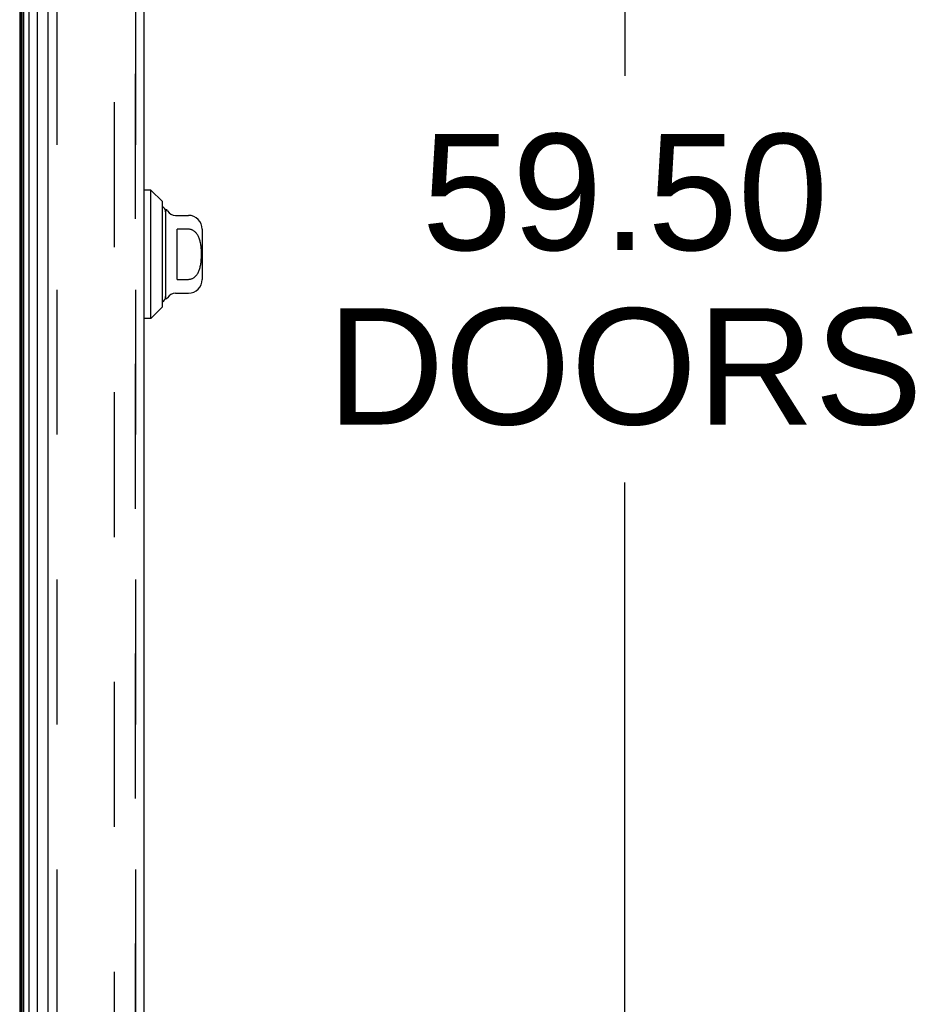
# Model space of a CAD drawing. Header units: inches. Extents: x 0 to 227, y 0 to 147.
# Tile 16 of 256: x 25 to 33, y 65 to 74. Entities that reach past the tile are written whole.
import ezdxf

# ---------------------------------------------------------------- set-up
doc = ezdxf.new("R2010")
doc.units = ezdxf.units.IN
doc.header["$LTSCALE"] = 12.466667
doc.header["$MEASUREMENT"] = 0
doc.linetypes.add('HIDDEN', pattern=[0.2, 0.1, -0.1])
doc.layers.get('0').update_dxf_attribs({"linetype": 'CONTINUOUS'})
for name, color, linetype in [('DEFAULT_2', 8, 'HIDDEN'), ('DIMENSIONS', 7, 'CONTINUOUS'), ('LEFTHAND_DOOR_ASSEMBLY', 7, 'CONTINUOUS'), ('RIGHTHAND_DOOR_ASSEMBLY', 7, 'CONTINUOUS')]:
    doc.layers.add(name, color=color, linetype=linetype)
doc.styles.get("Standard").update_dxf_attribs({"font": 'arial.ttf'})
doc.dimstyles.new('DIMSTYLE_1', dxfattribs={"dimtxt": 1, "dimasz": 1.333333, "dimexe": 0.09, "dimexo": 0.07, "dimgap": 0.0375, "dimtad": 0, "dimtih": 1, "dimtoh": 1, "dimzin": 4, "dimdsep": 46, "dimtxsty": 'Standard', "dimblk": '_FILLED', "dimblk1": '_FILLED', "dimblk2": '_FILLED', "dimcen": 0.09, "dimadec": 3, "dimazin": 1, "dimtfac": 1, "dimtdec": 3, "dimtofl": 0, "dimtmove": 0, "dimatfit": 3, "dimldrblk": '_FILLED', "dimfxl": 0, "dimtolj": 1, "dimtzin": 4, "dimarcsym": 0})

# ---------------------------------------------------------------- blocks, each defined once
blk = doc.blocks.new('_FILLED')
at = {"color": 0, "linetype": 'ByBlock'}
blk.add_solid([(0, 0), (-1, 0.2), (-1, -0.2)], dxfattribs=at)
blk = doc.blocks.new('*D8')
at = {"layer": 'DIMENSIONS', "color": 2, "linetype": 'Continuous'}
for p, q in [((27.0793, 101.3674), (31.6158, 101.3674)), ((30.4158, 101.3674), (30.4158, 73.1534)), ((30.4158, 41.8674), (30.4158, 69.6534)), ((27.0793, 41.8674), (31.6158, 41.8674))]:
    blk.add_line(p, q, dxfattribs=at)
at = {"layer": 'DIMENSIONS', "color": 2, "linetype": 'Continuous', "xscale": 1.3333333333, "yscale": 1.3333333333, "zscale": 1.3333333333}
for p, rotation in [((30.4158, 101.3674), 90), ((30.4158, 41.8674), 270)]:
    blk.add_blockref('_FILLED', p, dxfattribs=dict(at, rotation=rotation))
at = {"layer": 'DIMENSIONS', "color": 2, "linetype": 'Continuous', "insert": (30.4158, 72.6534), "char_height": 1, "width": 5.115242, "attachment_point": 2, "line_spacing_factor": 0.9}
blk.add_mtext('59.50\\PDOORS', dxfattribs=at)

msp = doc.modelspace()

# ---------------------------------------------------------------- linework, layer by layer
at = {"color": 3, "linetype": 'Continuous'}
msp.add_line((25.211, 101.5134), (25.211, 41.7214), dxfattribs=at)
at = {"layer": 'DEFAULT_2', "color": 8, "linetype": 'HIDDEN'}
msp.add_line((26.0235, 100.3518), (26.0235, 42.8829), dxfattribs=at)
at = {"layer": 'LEFTHAND_DOOR_ASSEMBLY', "color": 7, "linetype": 'Continuous'}
for p, q in [((25.2229, 41.9701), (25.2229, 101.2647)), ((25.2316, 41.9677), (25.2316, 101.2671)), ((25.2453, 41.961), (25.2453, 101.2738)), ((25.2887, 101.2828), (25.2887, 41.952)), ((25.3639, 41.9804), (25.3639, 101.2544)), ((26.34, 72.1686), (26.281, 72.1686)), ((26.4385, 72.0701), (26.34, 72.1686)), ((26.34, 71.0662), (26.34, 72.1686)), ((26.4385, 71.1646), (26.4385, 72.0701)), ((26.466, 72.0013), (26.466, 71.2335)), ((26.5513, 71.952), (26.6629, 71.952)), ((26.6629, 71.833), (26.5644, 71.833)), ((26.5644, 71.4018), (26.5644, 71.833)), ((26.781, 71.8339), (26.781, 71.4009)), ((26.5644, 71.4018), (26.6629, 71.4018)), ((26.5513, 71.2827), (26.6629, 71.2827)), ((26.4385, 71.1646), (26.34, 71.0662)), ((26.34, 71.0662), (26.281, 71.0662))]:
    msp.add_line(p, q, dxfattribs=at)
at = {"layer": 'LEFTHAND_DOOR_ASSEMBLY', "color": 3, "linetype": 'Continuous'}
for p, q in [((25.456, 42.0024), (25.456, 101.2324)), ((26.281, 42.0024), (26.281, 101.2324))]:
    msp.add_line(p, q, dxfattribs=at)
at = {"layer": 'LEFTHAND_DOOR_ASSEMBLY', "color": 8, "linetype": 'HIDDEN'}
for p, q in [((25.531, 101.2324), (25.531, 42.0024)), ((26.206, 42.0024), (26.206, 101.2324))]:
    msp.add_line(p, q, dxfattribs=at)
at = {"layer": 'LEFTHAND_DOOR_ASSEMBLY', "color": 7, "linetype": 'Continuous'}
msp.add_lwpolyline([(26.6629, 71.4018), (26.6672, 71.4019), (26.6716, 71.4023), (26.6759, 71.4029), (26.6802, 71.4038), (26.6845, 71.4049), (26.6888, 71.4063), (26.6931, 71.4079), (26.6974, 71.4099), (26.7016, 71.4121), (26.7059, 71.4146), (26.7101, 71.4174), (26.7142, 71.4205), (26.7183, 71.4239), (26.7223, 71.4277), (26.7263, 71.4318), (26.7303, 71.4363), (26.7342, 71.4412), (26.7379, 71.4465), (26.7416, 71.4523), (26.7452, 71.4584), (26.7485, 71.465), (26.7517, 71.472), (26.7547, 71.4793), (26.7575, 71.4869), (26.76, 71.4948), (26.7623, 71.503), (26.7643, 71.5114), (26.7662, 71.5201), (26.7678, 71.529), (26.7692, 71.5381), (26.7704, 71.5474), (26.7715, 71.557), (26.7723, 71.5667), (26.773, 71.5766), (26.7736, 71.5867), (26.7739, 71.5968), (26.7741, 71.607), (26.7742, 71.6172), (26.7742, 71.6274), (26.7739, 71.6376), (26.7736, 71.6478), (26.7731, 71.6578), (26.7724, 71.6677), (26.7715, 71.6774), (26.7705, 71.687), (26.7693, 71.6963), (26.7679, 71.7055), (26.7662, 71.7144), (26.7644, 71.723), (26.7624, 71.7314), (26.7601, 71.7396), (26.7576, 71.7475), (26.7548, 71.7552), (26.7518, 71.7626), (26.7486, 71.7696), (26.7452, 71.7763), (26.7417, 71.7825), (26.738, 71.7882), (26.7342, 71.7936), (26.7303, 71.7985), (26.7264, 71.803), (26.7224, 71.8071), (26.7183, 71.8109), (26.7142, 71.8143), (26.7101, 71.8174), (26.7059, 71.8202), (26.7017, 71.8227), (26.6974, 71.8249), (26.6931, 71.8269), (26.6888, 71.8285), (26.6845, 71.8299), (26.6802, 71.831), (26.6759, 71.8319), (26.6716, 71.8325), (26.6672, 71.8329), (26.6629, 71.833)], dxfattribs=at)
for centre, radius, start, end in [((26.4168, 71.9816), 0.0492, 0, 63.88511), ((26.4661, 71.9816), 0.0197, 30, 90.11459), ((26.5513, 72.0308), 0.0787, 210, 270), ((26.6629, 71.8339), 0.1181, 0, 90), ((26.6629, 71.4009), 0.1181, 270, 360), ((26.4168, 71.2532), 0.0492, 296.11489, 360), ((26.4661, 71.2532), 0.0197, 269.88541, 330), ((26.5513, 71.204), 0.0787, 90, 150)]:
    msp.add_arc(centre, radius, start, end, dxfattribs=at)
at = {"layer": 'RIGHTHAND_DOOR_ASSEMBLY', "color": 8, "linetype": 'HIDDEN'}
for p, q in [((25.531, 101.2324), (25.531, 42.0024)), ((26.206, 101.2324), (26.206, 42.0024))]:
    msp.add_line(p, q, dxfattribs=at)

# ---------------------------------------------------------------- dimensions: what is measured, and where the dimension line sits
at = {"layer": 'DIMENSIONS', "color": 2, "linetype": 'Continuous'}
dim = msp.add_linear_dim(base=(30.4158, 41.8674), p1=(27.0093, 101.3674), p2=(27.0093, 41.8674), angle=270, text='<>\\PDOORS', dimstyle='DIMSTYLE_1', dxfattribs=at)
dim.commit()
dim.dimension.update_dxf_attribs({"geometry": '*D8', "text_midpoint": (30.4158, 71.4034), "dimtype": 160})

doc.saveas('drawing.dxf')
